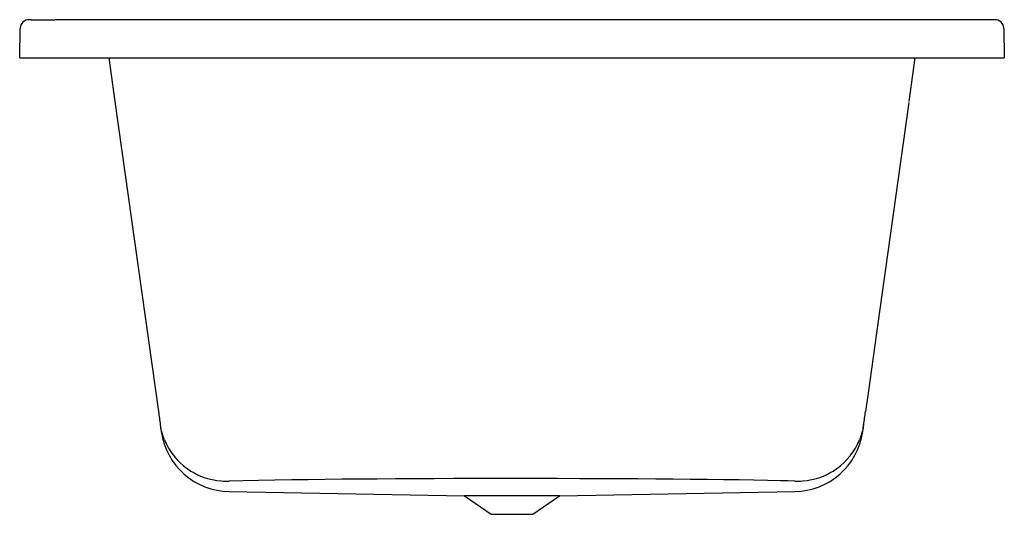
# Model space of a CAD drawing. Header units: millimetres. Extents: x 5416.616 to 5417.518, y 5233.959 to 5234.412.
import ezdxf

# ---------------------------------------------------------------- set-up
doc = ezdxf.new("R2010")
doc.units = ezdxf.units.MM
doc.layers.add('SANINDUSA', color=3, linetype='Continuous')

msp = doc.modelspace()

# ---------------------------------------------------------------- linework, layer by layer
at = {"layer": 'SANINDUSA'}
for p, q in [((5417.48534, 5234.41184), (5416.64871, 5234.41184)), ((5416.61639, 5234.37708), (5416.61686, 5234.40423)), ((5417.51713, 5234.40423), (5417.51761, 5234.37708)), ((5416.61639, 5234.37708), (5416.62039, 5234.37708)), ((5416.62039, 5234.37708), (5416.62639, 5234.37708)), ((5416.62639, 5234.37708), (5417.51361, 5234.37708)), ((5416.69788, 5234.37708), (5416.7035, 5234.33707)), ((5417.43049, 5234.33707), (5417.43612, 5234.37708)), ((5417.51361, 5234.37708), (5417.51761, 5234.37708)), ((5416.7035, 5234.33707), (5416.74341, 5234.05309)), ((5416.74511, 5234.04098), (5416.746, 5234.03466)), ((5417.38799, 5234.03466), (5417.38888, 5234.04098)), ((5416.80826, 5233.97958), (5417.02356, 5233.97582)), ((5417.02356, 5233.97582), (5417.04787, 5233.9588)), ((5417.11043, 5233.97582), (5417.02356, 5233.97582)), ((5417.08612, 5233.9588), (5417.11043, 5233.97582)), ((5417.11043, 5233.97582), (5417.32573, 5233.97958)), ((5417.04787, 5233.9588), (5417.08612, 5233.9588))]:
    msp.add_line(p, q, dxfattribs=at)
at = {"layer": 'SANINDUSA', "flags": 128}
for points in [[(5417.50696, 5234.41207), (5417.49096, 5234.41186), (5417.48534, 5234.41184), (5417.48534, 5234.41184)], [(5417.4303, 5234.33612), (5417.40375, 5234.14684), (5417.39293, 5234.06982), (5417.39055, 5234.05289)], [(5416.74618, 5234.03539), (5416.74589, 5234.03665), (5416.74567, 5234.03771)], [(5416.7489, 5234.02719), (5416.74799, 5234.02934), (5416.74618, 5234.03539)], [(5417.38781, 5234.03539), (5417.38601, 5234.02937), (5417.3851, 5234.02719)], [(5417.38832, 5234.03771), (5417.3881, 5234.03666), (5417.38781, 5234.03539)], [(5417.32598, 5233.98931), (5417.31951, 5233.98946), (5417.31276, 5233.9896), (5417.30088, 5233.98983), (5417.28828, 5233.99005), (5417.27502, 5233.99026), (5417.2607, 5233.99046), (5417.24575, 5233.99064), (5417.23024, 5233.99081), (5417.21462, 5233.99096), (5417.19854, 5233.9911), (5417.18207, 5233.99122), (5417.16475, 5233.99132), (5417.1471, 5233.99141), (5417.12921, 5233.99148), (5417.10862, 5233.99154), (5417.08784, 5233.99158), (5417.067, 5233.99159), (5417.04914, 5233.99158), (5417.03133, 5233.99155), (5417.01364, 5233.99151), (5416.99561, 5233.99145), (5416.97779, 5233.99137), (5416.96028, 5233.99127), (5416.9436, 5233.99116), (5416.92728, 5233.99103), (5416.91141, 5233.99089), (5416.89557, 5233.99073), (5416.88028, 5233.99055), (5416.86561, 5233.99035), (5416.84991, 5233.99012), (5416.83511, 5233.98987), (5416.82104, 5233.9896), (5416.80801, 5233.98931)]]:
    msp.add_lwpolyline(points, dxfattribs=at)
at = {"layer": 'SANINDUSA'}
for centre, radius, start, end in [((5416.62486, 5234.40409), 0.008, 88.54834, 178.99676), ((5416.62583, 5234.38333), 0.02877, 87.59555, 91.52706), ((5416.64871, 5235.40317), 0.99133, 268.74697, 269.99999), ((5417.50824, 5234.37311), 0.03899, 88.98171, 91.88259), ((5417.50914, 5234.40409), 0.008, 1.00327, 91.44523), ((5417.33268, 5234.04888), 0.05675, 348.64343, 351.99989), ((5416.80938, 5234.04357), 0.064, 188, 269), ((5416.80512, 5234.04993), 0.06065, 202.02467, 266.15009), ((5417.32462, 5234.04357), 0.064, 271, 352), ((5417.32887, 5234.04993), 0.06065, 273.84708, 337.98158), ((5416.80543, 5234.04733), 0.05808, 265.68057, 272.54955), ((5417.32857, 5234.04737), 0.05812, 267.45259, 274.31729)]:
    msp.add_arc(centre, radius, start, end, dxfattribs=at)
for points in [[(5416.74341, 5234.05305), (5416.74398, 5234.04903), (5416.74455, 5234.04501), (5416.74511, 5234.04098)], [(5417.38888, 5234.04098), (5417.38945, 5234.04501), (5417.39001, 5234.04903), (5417.39058, 5234.05305)]]:
    msp.add_open_spline(points, degree=3, dxfattribs=at)

doc.saveas('drawing.dxf')
